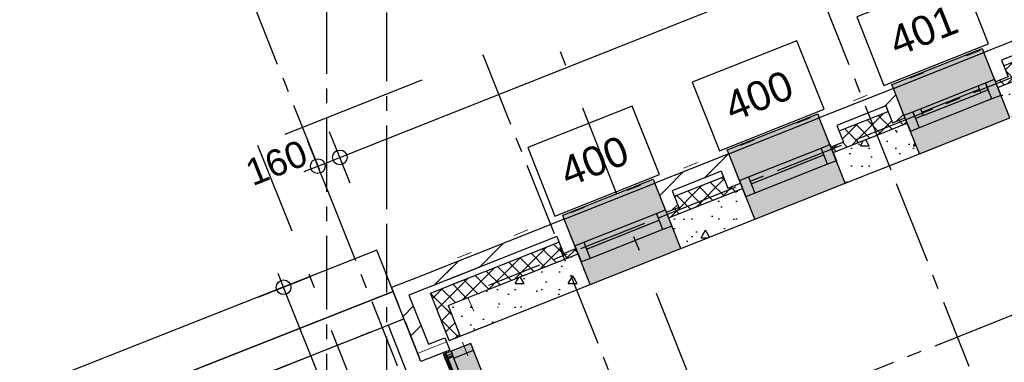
# Model space of a CAD drawing. Extents: x 1006 to 5197, y -24 to 263.
# Tile 87 of 124: x 1053.08 to 1059.75, y 25.97 to 28.29. Entities that reach past the tile are written whole.
import ezdxf

# ---------------------------------------------------------------- set-up
doc = ezdxf.new("R2010")
doc.units = 0
doc.header["$MEASUREMENT"] = 0
for name, pattern in [('B0302', [1.251, 0.626, -0.3125, 0, -0.3125]), ('B0304', [0.6, 0.5, -0.05, 0, -0.05]), ('B0602', [0.3125, 0, -0.3125]), ('B0701', [0.23412, 0.156, -0.07812]), ('B0805', [1.366667, 0.566667, -0.1, 0.033333, -0.1, 0.466667, -0.1]), ('Wipeout_Contour', [1000, 0, -1000])]:
    doc.linetypes.add(name, pattern=pattern)
for name, color, linetype in [('21 Buitenwanden', 7, 'Continuous'), ('23 Vloeren', 7, 'Continuous'), ('99 Aankleding 2D tek', 7, 'Continuous'), ('A Lijn doorsnede', 7, 'Continuous'), ('A Stramien', 7, 'Continuous'), ('T Tekst_dim 1_ 100', 7, 'Continuous'), ('Window Markers', 7, 'Continuous')]:
    doc.layers.add(name, color=color, linetype=linetype)
doc.styles.add('GENERATED_STYLE_3', font='Arial')
doc.styles.get("Standard").update_dxf_attribs({"font": 'txt', "bigfont": 'BIGFONT.SHX'})
doc.dimstyles.new('GENERATED_STYLE__1', dxfattribs={"dimtxt": 0.25, "dimasz": 0.19, "dimexe": 0.18, "dimexo": 0, "dimgap": 0.09, "dimtad": 1, "dimdec": 0, "dimlfac": 1000, "dimzin": 0, "dimdsep": 46, "dimtxsty": 'Standard', "dimblk": 'ARROWHEAD_7', "dimblk1": 'ARROWHEAD_7', "dimblk2": 'ARROWHEAD_7', "dimcen": 0.09, "dimclrd": 7, "dimclre": 7, "dimclrt": 7, "dimadec": 1, "dimazin": 0, "dimtfac": 1, "dimtdec": 4, "dimtmove": 0, "dimatfit": 3, "dimfxl": 0, "dimtolj": 1, "dimtzin": 0, "dimarcsym": 0})
doc.dimstyles.new('GENERATED_STYLE__2', dxfattribs={"dimtxt": 0.25, "dimasz": 0.19, "dimexe": 0.18, "dimexo": 0, "dimgap": 0.09, "dimtad": 1, "dimtih": 1, "dimtoh": 1, "dimdec": 0, "dimlfac": 1000, "dimzin": 0, "dimdsep": 46, "dimtxsty": 'Standard', "dimblk": 'ARROWHEAD_7', "dimblk1": 'ARROWHEAD_7', "dimblk2": 'ARROWHEAD_7', "dimcen": 0.09, "dimclrd": 7, "dimclre": 7, "dimclrt": 7, "dimadec": 1, "dimazin": 0, "dimtfac": 1, "dimtdec": 4, "dimtmove": 0, "dimatfit": 3, "dimfxl": 0, "dimtolj": 1, "dimtzin": 0, "dimarcsym": 0})
doc.dimstyles.new('GENERATED_STYLE__3', dxfattribs={"dimtxt": 0.18, "dimasz": 0.19, "dimexe": 0.18, "dimexo": 0, "dimgap": 0.09, "dimtad": 1, "dimdec": 0, "dimlfac": 1000, "dimzin": 0, "dimdsep": 46, "dimtxsty": 'Standard', "dimblk": 'ARROWHEAD_7', "dimblk1": 'ARROWHEAD_7', "dimblk2": 'ARROWHEAD_7', "dimcen": 0.09, "dimclrd": 7, "dimclre": 7, "dimclrt": 7, "dimadec": 1, "dimazin": 0, "dimtfac": 1, "dimtdec": 4, "dimtmove": 0, "dimatfit": 3, "dimfxl": 0, "dimtolj": 1, "dimtzin": 0, "dimarcsym": 0})
pattern_1 = [(45, (988.21373, 0), (-0.4596194, 0.4596194), []), (45, (988.1218, 0.0919), (-0.4596194, 0.4596194), [])]
pattern_2 = [(45, (988.21373, 0), (-0.05303301, 0.05303301), []), (135, (988.21373, 0), (0.05303301, 0.05303301), [])]
pattern_3 = [(0, (988.21373, 0), (0, 0.6235383), [0.06, -0.3]), (0, (988.39373, 0.3118), (0, 0.6235383), [0.06, -0.3]), (60, (988.21373, 0), (-0.54, 0.311769), [0.06, -0.3]), (60, (988.57373, 0), (-0.54, 0.311769), [0.06, -0.3]), (120, (988.27373, 0), (0.54, 0.311769), [0.06, -0.3]), (120, (988.63373, 0), (0.54, 0.311769), [0.06, -0.3]), (0, (988.21373, 0.06), (0, 0.12), [0, -0.12, 0, -0.18]), (45, (988.27373, 0.06), (-0.08485282, 0.08485282), [0, -0.09, 0, -0.15])]

# ---------------------------------------------------------------- blocks, each defined once
blk = doc.blocks.new('*D348', base_point=(988.2137, 0))
at = {"layer": 'A Stramien', "linetype": 'Continuous'}
for p, q in [((1047.1626, 27.7672), (1047.0241, 28.1157)), ((1040.4484, 25.3018), (1047.1398, 27.9599)), ((1033.7571, 22.6437), (1040.4484, 25.3018))]:
    blk.add_line(p, q, dxfattribs=at)
blk.add_circle((1047.0934, 27.9415), 0.05, dxfattribs=at)
at = {"layer": 'A Stramien', "insert": (1044.457, 27.217), "char_height": 0.25, "attachment_point": 1, "rotation": 21.66501}
blk.add_mtext('{7.200}', dxfattribs=at)
blk = doc.blocks.new('ARROWHEAD_7')
at = {"color": 0, "linetype": 'Continuous', "lineweight": 0}
for p, q in [((0, 0), (-1, 0)), ((-0.25, 0), (0.25, 0)), ((0, -0.25), (0, 0.25))]:
    blk.add_line(p, q, dxfattribs=at)
blk.add_circle((0, 0), 0.25, dxfattribs=at)
blk = doc.blocks.new('*D349', base_point=(988.2137, 0))
at = {"layer": 'A Stramien', "linetype": 'Continuous'}
for p, q in [((1053.854, 30.4253), (1053.7155, 30.7738)), ((1047.1398, 27.9599), (1053.8312, 30.618)), ((1040.4484, 25.3018), (1047.1398, 27.9599))]:
    blk.add_line(p, q, dxfattribs=at)
at = {"layer": 'A Stramien', "insert": (1049.9445, 29.3969), "char_height": 0.25, "attachment_point": 1, "rotation": 21.66501}
blk.add_mtext('{7.200}', dxfattribs=at)
blk = doc.blocks.new('*D350', base_point=(988.2137, 0))
at = {"layer": 'A Stramien', "linetype": 'Continuous'}
for p, q in [((1053.8312, 30.618), (1057.1769, 31.9471)), ((1047.1398, 27.9599), (1053.8312, 30.618))]:
    blk.add_line(p, q, dxfattribs=at)
blk.add_circle((1053.7847, 30.5996), 0.05, dxfattribs=at)
at = {"layer": 'A Stramien', "insert": (1054.9631, 31.3904), "char_height": 0.25, "attachment_point": 1, "rotation": 21.66501}
blk.add_mtext('{3.600}', dxfattribs=at)
blk = doc.blocks.new('*D351', base_point=(988.2137, 0))
at = {"layer": 'A Stramien', "linetype": 'Continuous'}
for p, q in [((1063.891, 34.4124), (1063.7526, 34.7609)), ((1063.7753, 34.5682), (1063.9147, 34.6236)), ((1057.1769, 31.9471), (1063.7753, 34.5682)), ((1057.1996, 31.7543), (1057.0612, 32.1029)), ((1053.8312, 30.618), (1057.1769, 31.9471))]:
    blk.add_line(p, q, dxfattribs=at)
for centre in [(1063.8218, 34.5867), (1057.1304, 31.9286)]:
    blk.add_circle(centre, 0.05, dxfattribs=at)
at = {"layer": 'A Stramien', "insert": (1059.9816, 33.384), "char_height": 0.25, "attachment_point": 1, "rotation": 21.66501}
blk.add_mtext('{7.200}', dxfattribs=at)
blk = doc.blocks.new('*D357', base_point=(988.2137, 0))
at = {"layer": 'A Stramien', "linetype": 'Continuous'}
for p, q in [((1049.8006, 33.5873), (1049.8006, 33.9623)), ((1055.5648, 33.5873), (1055.5648, 33.9623)), ((1044.0571, 33.7748), (1049.8506, 33.7748)), ((1049.8506, 33.7748), (1055.6148, 33.7748))]:
    blk.add_line(p, q, dxfattribs=at)
for centre in [(1049.8006, 33.7748), (1055.5648, 33.7748)]:
    blk.add_circle(centre, 0.05, dxfattribs=at)
at = {"layer": 'A Stramien', "insert": (1052.2697, 34.0748), "char_height": 0.25, "attachment_point": 1}
blk.add_mtext('{5.764}', dxfattribs=at)
blk = doc.blocks.new('*D358', base_point=(988.2137, 0))
at = {"layer": 'A Stramien', "linetype": 'Continuous'}
for p, q in [((1055.5648, 33.5873), (1055.5648, 33.9623)), ((1061.1964, 33.5873), (1061.1964, 33.9623)), ((1049.8506, 33.7748), (1055.6148, 33.7748)), ((1055.6148, 33.7748), (1061.2464, 33.7748))]:
    blk.add_line(p, q, dxfattribs=at)
for centre in [(1055.5648, 33.7748), (1061.1964, 33.7748)]:
    blk.add_circle(centre, 0.05, dxfattribs=at)
at = {"layer": 'A Stramien', "insert": (1057.9676, 34.0748), "char_height": 0.25, "attachment_point": 1}
blk.add_mtext('{5.632}', dxfattribs=at)
blk = doc.blocks.new('*D359', base_point=(988.2137, 0))
at = {"layer": 'A Stramien', "linetype": 'Continuous'}
for p, q in [((1061.1964, 33.5873), (1061.1964, 33.9623)), ((1067.2372, 33.5873), (1067.2372, 33.9623)), ((1055.6148, 33.7748), (1061.2464, 33.7748)), ((1061.2464, 33.7748), (1067.1872, 33.7748)), ((1067.1872, 33.7748), (1067.3372, 33.7748))]:
    blk.add_line(p, q, dxfattribs=at)
for centre in [(1061.1964, 33.7748), (1067.2372, 33.7748)]:
    blk.add_circle(centre, 0.05, dxfattribs=at)
at = {"layer": 'A Stramien', "insert": (1063.8039, 34.0748), "char_height": 0.25, "attachment_point": 1}
blk.add_mtext('{6.041}', dxfattribs=at)
blk = doc.blocks.new('*D365', base_point=(988.2137, 0))
at = {"layer": 'A Stramien', "linetype": 'Continuous'}
for p, q in [((1046.4001, -2.1848), (1046.4001, -1.8098)), ((1053.6001, -2.1848), (1053.6001, -1.8098)), ((1043.4501, -1.9973), (1046.4501, -1.9973)), ((1046.4501, -1.9973), (1053.6501, -1.9973))]:
    blk.add_line(p, q, dxfattribs=at)
for centre in [(1046.4001, -1.9973), (1053.6001, -1.9973)]:
    blk.add_circle(centre, 0.05, dxfattribs=at)
at = {"layer": 'A Stramien', "insert": (1049.5871, -1.6973), "char_height": 0.25, "attachment_point": 1}
blk.add_mtext('{7.200}', dxfattribs=at)
blk = doc.blocks.new('CUTPLANE_4_2', base_point=(1071.2734, -8.512))
at = {"layer": 'A Lijn doorsnede', "linetype": 'B0302'}
blk.add_line((1071.0888, -8.0474), (1055.9623, 30.0318), dxfattribs=at)
blk = doc.blocks.new('CUTPLANE_12_2', base_point=(1054.6883, 27.4405))
at = {"layer": 'A Lijn doorsnede', "linetype": 'B0304'}
blk.add_line((1056.218, 28.0481), (1058.3138, 22.7721), dxfattribs=at)
at = {"layer": 'A Lijn doorsnede', "linetype": 'Continuous'}
blk.add_line((1054.8742, 27.5143), (1055.8036, 27.8835), dxfattribs=at)
at = {"layer": 'A Lijn doorsnede', "linetype": 'B0302'}
blk.add_line((1054.6883, 27.4405), (1056.7842, 22.1644), dxfattribs=at)
at = {"layer": 'A Lijn doorsnede', "linetype": 'B0304'}
blk.add_point((1056.218, 28.0481), dxfattribs=at)
blk = doc.blocks.new('R1c onder metaal 11_8', base_point=(988.2137, 0))
at = {"layer": '21 Buitenwanden', "linetype": 'Continuous'}
for p, q in [((987.8837, 0.195), (987.8837, 0.225)), ((987.8837, 0.225), (988.5437, 0.225)), ((988.5437, 0.225), (988.5437, 0.195)), ((987.8837, 0.195), (988.5437, 0.195)), ((987.8837, 0), (987.9487, 0)), ((987.8837, -0.118), (987.8837, 0)), ((987.8837, 0), (987.8837, -0.118)), ((987.9487, 0), (987.9487, -0.05)), ((987.9487, 0), (988.4787, 0)), ((988.4787, -0.05), (988.4787, 0)), ((988.4787, 0), (988.5437, 0)), ((988.5437, 0), (988.5437, -0.118)), ((988.5437, 0), (988.5437, -0.118)), ((987.9487, -0.05), (987.9487, -0.118)), ((987.9487, -0.05), (988.4787, -0.05)), ((987.9487, -0.05), (988.4787, -0.05)), ((988.4787, -0.118), (988.4787, -0.05)), ((987.9487, -0.118), (987.8837, -0.118)), ((988.4787, -0.118), (987.9487, -0.118)), ((988.5437, -0.118), (988.4787, -0.118)), ((987.8837, -0.2823), (988.5437, -0.2823))]:
    blk.add_line(p, q, dxfattribs=at)
blk = doc.blocks.new('D Marker 11_4', base_point=(988.2137, 0))
at = {"layer": 'Window Markers', "linetype": 'Continuous'}
for p, q in [((987.8325, -0.52), (987.8325, -1.02)), ((988.595, -0.52), (987.8325, -0.52)), ((988.595, -1.02), (988.595, -0.52)), ((987.8325, -1.02), (988.595, -1.02))]:
    blk.add_line(p, q, dxfattribs=at)
at = {"layer": 'Window Markers', "linetype": 'Continuous', "insert": (988.4426, -0.6659), "char_height": 0.2, "attachment_point": 7, "rotation": 180, "style": 'GENERATED_STYLE_3'}
blk.add_mtext('{400}', dxfattribs=at)
blk = doc.blocks.new('D Marker 11', base_point=(988.2137, 0))
at = {"layer": 'Window Markers', "linetype": 'Continuous'}
for p, q in [((987.8325, -0.52), (987.8325, -1.02)), ((988.595, -0.52), (987.8325, -0.52)), ((988.595, -1.02), (988.595, -0.52)), ((987.8325, -1.02), (988.595, -1.02))]:
    blk.add_line(p, q, dxfattribs=at)
at = {"layer": 'Window Markers', "linetype": 'Continuous', "insert": (988.4426, -0.6659), "char_height": 0.2, "attachment_point": 7, "rotation": 180, "style": 'GENERATED_STYLE_3'}
blk.add_mtext('{400}', dxfattribs=at)
blk = doc.blocks.new('R1c onder metaal 11_11', base_point=(988.2137, 0))
at = {"layer": '21 Buitenwanden', "linetype": 'Continuous'}
for p, q in [((987.8837, 0.195), (987.8837, 0.225)), ((987.8837, 0.225), (988.5437, 0.225)), ((988.5437, 0.225), (988.5437, 0.195)), ((987.8837, 0.195), (988.5437, 0.195)), ((987.8837, 0), (987.9487, 0)), ((987.8837, -0.118), (987.8837, 0)), ((987.8837, 0), (987.8837, -0.118)), ((987.9487, 0), (987.9487, -0.05)), ((987.9487, 0), (988.0037, 0)), ((987.9487, -0.05), (987.9487, 0)), ((988.0037, 0), (988.4237, 0)), ((988.0037, 0), (988.4237, 0)), ((988.0037, 0), (988.0037, -0.05)), ((988.4237, -0.05), (988.4237, 0)), ((988.4237, 0), (988.4787, 0)), ((988.4787, -0.05), (988.4787, 0)), ((988.4787, 0), (988.5437, 0)), ((988.4787, 0), (988.4787, -0.05)), ((988.5437, 0), (988.5437, -0.118)), ((988.5437, 0), (988.5437, -0.118)), ((987.9487, -0.05), (987.9487, -0.118)), ((988.0037, -0.05), (987.9487, -0.05)), ((988.0037, -0.025), (988.4237, -0.025)), ((988.0037, -0.05), (988.4237, -0.05)), ((988.4787, -0.05), (988.4237, -0.05)), ((988.4787, -0.118), (988.4787, -0.05)), ((987.9487, -0.118), (987.8837, -0.118)), ((988.4787, -0.118), (987.9487, -0.118)), ((988.5437, -0.118), (988.4787, -0.118)), ((987.8837, -0.2823), (988.5437, -0.2823))]:
    blk.add_line(p, q, dxfattribs=at)
blk = doc.blocks.new('D Marker 11_5', base_point=(988.2137, 0))
at = {"layer": 'Window Markers', "linetype": 'Continuous'}
for p, q in [((987.8325, -0.52), (987.8325, -1.02)), ((988.595, -0.52), (987.8325, -0.52)), ((988.595, -1.02), (988.595, -0.52)), ((987.8325, -1.02), (988.595, -1.02))]:
    blk.add_line(p, q, dxfattribs=at)
at = {"layer": 'Window Markers', "linetype": 'Continuous', "insert": (988.4426, -0.6659), "char_height": 0.2, "attachment_point": 7, "rotation": 180, "style": 'GENERATED_STYLE_3'}
blk.add_mtext('{401}', dxfattribs=at)
blk = doc.blocks.new('WALL_12_2', base_point=(1072.3785, 33.4337))
at = {"layer": '21 Buitenwanden', "linetype": 'Continuous'}
h = blk.add_hatch(dxfattribs=at)
h.set_pattern_fill('10_Baksteen_0002', color=256, style=0, pattern_type=2)
h.set_pattern_definition(pattern_1)
h.paths.add_polyline_path([(1059.6109, 28.0681), (1059.7295, 28.0169), (1060.0615, 28.1488), (1060.1127, 28.2675)], flags=0)
h = blk.add_hatch(dxfattribs=at)
h.set_pattern_fill('13_45gr_isolatie_0002', color=256, style=0, pattern_type=2)
h.set_pattern_definition(pattern_2)
h.paths.add_polyline_path([(1059.6898, 27.8694), (1059.7046, 27.8322), (1060.2064, 28.0316), (1060.1917, 28.0687), (1060.1067, 28.035), (1060.0765, 28.1111), (1059.7445, 27.9792), (1059.7747, 27.9031)], flags=0)
at = {"layer": '21 Buitenwanden', "linetype": 'Continuous', "lineweight": 0}
for points in [[(1059.5998, 28.096), (1058.9864, 27.8523), (1058.9975, 27.8245), (1059.0695, 27.6432), (1059.6828, 27.8869), (1059.6109, 28.0681)], [(1059.6828, 27.8869), (1059.0695, 27.6432), (1059.1737, 27.3809), (1059.787, 27.6246)], [(1058.4846, 27.653), (1057.8712, 27.4093), (1057.8823, 27.3814), (1057.9542, 27.2002), (1058.5676, 27.4439), (1058.4956, 27.6251)], [(1058.5676, 27.4439), (1057.9542, 27.2002), (1058.0584, 26.9379), (1058.6718, 27.1816)], [(1057.3693, 27.21), (1056.7559, 26.9663), (1056.767, 26.9384), (1056.839, 26.7572), (1057.4524, 27.0009), (1057.3804, 27.1821)], [(1057.4524, 27.0009), (1056.839, 26.7572), (1056.9432, 26.4949), (1057.5566, 26.7386)]]:
    blk.add_hatch(color=255, dxfattribs=at).paths.add_polyline_path(points, flags=0)
at = {"layer": '21 Buitenwanden', "linetype": 'Continuous'}
h = blk.add_hatch(dxfattribs=at)
h.set_pattern_fill('10_Baksteen_0002', color=256, style=0, pattern_type=2)
h.set_pattern_definition(pattern_1)
h.paths.add_polyline_path([(1059.7295, 28.0169), (1059.6109, 28.0681), (1059.6898, 27.8694), (1059.7747, 27.9031)], flags=0)
h = blk.add_hatch(dxfattribs=at)
h.set_pattern_fill('11_Constructie_beton_0002', color=256, style=0, pattern_type=2)
h.set_pattern_definition(pattern_3)
h.paths.add_polyline_path([(1059.7046, 27.8322), (1059.787, 27.6246), (1060.2889, 27.8239), (1060.2064, 28.0316)], flags=0)
h = blk.add_hatch(dxfattribs=at)
h.set_pattern_fill('10_Baksteen_0002', color=256, style=0, pattern_type=2)
h.set_pattern_definition(pattern_1)
h.paths.add_polyline_path([(1058.4956, 27.6251), (1058.6143, 27.5739), (1058.9463, 27.7058), (1058.9975, 27.8245)], flags=0)
h = blk.add_hatch(dxfattribs=at)
h.set_pattern_fill('10_Baksteen_0002', color=256, style=0, pattern_type=2)
h.set_pattern_definition(pattern_1)
h.paths.add_polyline_path([(1058.9463, 27.7058), (1058.9915, 27.592), (1059.0764, 27.6257), (1058.9975, 27.8245)], flags=0)
h = blk.add_hatch(dxfattribs=at)
h.set_pattern_fill('13_45gr_isolatie_0002', color=256, style=0, pattern_type=2)
h.set_pattern_definition(pattern_2)
h.paths.add_polyline_path([(1058.5746, 27.4264), (1058.5893, 27.3892), (1059.0912, 27.5885), (1059.0764, 27.6257), (1058.9915, 27.592), (1058.9613, 27.668), (1058.6293, 27.5362), (1058.6595, 27.4601)], flags=0)
h = blk.add_hatch(dxfattribs=at)
h.set_pattern_fill('10_Baksteen_0002', color=256, style=0, pattern_type=2)
h.set_pattern_definition(pattern_1)
h.paths.add_polyline_path([(1058.6143, 27.5739), (1058.4956, 27.6251), (1058.5746, 27.4264), (1058.6595, 27.4601)], flags=0)
h = blk.add_hatch(dxfattribs=at)
h.set_pattern_fill('11_Constructie_beton_0002', color=256, style=0, pattern_type=2)
h.set_pattern_definition(pattern_3)
h.paths.add_polyline_path([(1058.5893, 27.3892), (1058.6718, 27.1816), (1059.1737, 27.3809), (1059.0912, 27.5885)], flags=0)
h = blk.add_hatch(dxfattribs=at)
h.set_pattern_fill('10_Baksteen_0002', color=256, style=0, pattern_type=2)
h.set_pattern_definition(pattern_1)
h.paths.add_polyline_path([(1057.3804, 27.1821), (1057.4991, 27.1309), (1057.8311, 27.2628), (1057.8823, 27.3814)], flags=0)
h = blk.add_hatch(dxfattribs=at)
h.set_pattern_fill('10_Baksteen_0002', color=256, style=0, pattern_type=2)
h.set_pattern_definition(pattern_1)
h.paths.add_polyline_path([(1057.8311, 27.2628), (1057.8763, 27.149), (1057.9612, 27.1827), (1057.8823, 27.3814)], flags=0)
h = blk.add_hatch(dxfattribs=at)
h.set_pattern_fill('10_Baksteen_0002', color=256, style=0, pattern_type=2)
h.set_pattern_definition(pattern_1)
h.paths.add_polyline_path([(1057.4991, 27.1309), (1057.3804, 27.1821), (1057.4593, 26.9833), (1057.5443, 27.0171)], flags=0)
h = blk.add_hatch(dxfattribs=at)
h.set_pattern_fill('13_45gr_isolatie_0002', color=256, style=0, pattern_type=2)
h.set_pattern_definition(pattern_2)
h.paths.add_polyline_path([(1057.4593, 26.9833), (1057.4741, 26.9462), (1057.976, 27.1455), (1057.9612, 27.1827), (1057.8763, 27.149), (1057.8461, 27.225), (1057.5141, 27.0931), (1057.5443, 27.0171)], flags=0)
h = blk.add_hatch(dxfattribs=at)
h.set_pattern_fill('11_Constructie_beton_0002', color=256, style=0, pattern_type=2)
h.set_pattern_definition(pattern_3)
h.paths.add_polyline_path([(1057.4741, 26.9462), (1057.5566, 26.7386), (1058.0584, 26.9379), (1057.976, 27.1455)], flags=0)
h = blk.add_hatch(dxfattribs=at)
h.set_pattern_fill('10_Baksteen_0002', color=256, style=0, pattern_type=2)
h.set_pattern_definition(pattern_1)
h.paths.add_polyline_path([(1055.9306, 26.6062), (1055.9643, 26.5212), (1056.7158, 26.8198), (1056.767, 26.9384)], flags=0)
h = blk.add_hatch(dxfattribs=at)
h.set_pattern_fill('10_Baksteen_0002', color=256, style=0, pattern_type=2)
h.set_pattern_definition(pattern_1)
h.paths.add_polyline_path([(1056.7158, 26.8198), (1056.761, 26.7059), (1056.846, 26.7397), (1056.767, 26.9384)], flags=0)
h = blk.add_hatch(dxfattribs=at)
h.set_pattern_fill('13_45gr_isolatie_0002', color=256, style=0, pattern_type=2)
h.set_pattern_definition(pattern_2)
h.paths.add_polyline_path([(1055.9793, 26.4835), (1056.0243, 26.3702), (1056.8607, 26.7025), (1056.846, 26.7397), (1056.761, 26.7059), (1056.7308, 26.782)], flags=0)
h = blk.add_hatch(dxfattribs=at)
h.set_pattern_fill('11_Constructie_beton_0002', color=256, style=0, pattern_type=2)
h.set_pattern_definition(pattern_3)
h.paths.add_polyline_path([(1056.0243, 26.3702), (1056.1068, 26.1626), (1056.9432, 26.4949), (1056.8607, 26.7025)], flags=0)
h = blk.add_hatch(dxfattribs=at)
h.set_pattern_fill('13_45gr_isolatie_0002', color=256, style=0, pattern_type=2)
h.set_pattern_definition(pattern_2)
h.paths.add_polyline_path([(1055.8249, 26.4659), (1055.9643, 26.5212), (1055.9306, 26.6062), (1055.7912, 26.5508)], flags=0)
h = blk.add_hatch(dxfattribs=at)
h.set_pattern_fill('10_Baksteen_0002', color=256, style=0, pattern_type=2)
h.set_pattern_definition(pattern_1)
h.paths.add_polyline_path([(1055.7912, 26.5508), (1055.5961, 26.4733), (1055.6298, 26.3883), (1055.8249, 26.4659)], flags=0)
h = blk.add_hatch(dxfattribs=at)
h.set_pattern_fill('13_45gr_isolatie_0002', color=256, style=0, pattern_type=2)
h.set_pattern_definition(pattern_2)
h.paths.add_polyline_path([(1055.8399, 26.4281), (1055.9793, 26.4835), (1055.9643, 26.5212), (1055.8249, 26.4659)], flags=0)
h = blk.add_hatch(dxfattribs=at)
h.set_pattern_fill('13_45gr_isolatie_0002', color=256, style=0, pattern_type=2)
h.set_pattern_definition(pattern_2)
h.paths.add_polyline_path([(1055.8849, 26.3149), (1056.0243, 26.3702), (1055.9793, 26.4835), (1055.8399, 26.4281)], flags=0)
h = blk.add_hatch(dxfattribs=at)
h.set_pattern_fill('13_45gr_isolatie_0002', color=256, style=0, pattern_type=2)
h.set_pattern_definition(pattern_2)
h.paths.add_polyline_path([(1055.8399, 26.4281), (1055.6448, 26.3506), (1055.6898, 26.2374), (1055.8849, 26.3149)], flags=0)
h = blk.add_hatch(dxfattribs=at)
h.set_pattern_fill('13_45gr_isolatie_0002', color=256, style=0, pattern_type=2)
h.set_pattern_definition(pattern_2)
h.paths.add_polyline_path([(1055.9674, 26.1073), (1056.1068, 26.1626), (1056.0243, 26.3702), (1055.8849, 26.3149)], flags=0)
h = blk.add_hatch(dxfattribs=at)
h.set_pattern_fill('11_Constructie_beton_0002', color=256, style=0, pattern_type=2)
h.set_pattern_definition(pattern_3)
h.paths.add_polyline_path([(1055.8849, 26.3149), (1055.6898, 26.2374), (1055.7723, 26.0297), (1055.9674, 26.1073)], flags=0)
for p, q in [((1060.1127, 28.2675), (1059.6109, 28.0681)), ((1060.0615, 28.1488), (1059.7295, 28.0169)), ((1059.7445, 27.9792), (1060.0765, 28.1111)), ((1059.6898, 27.8694), (1059.6109, 28.0681)), ((1059.6828, 27.8869), (1059.6109, 28.0681)), ((1059.7046, 27.8322), (1060.2064, 28.0316)), ((1059.7295, 28.0169), (1059.7747, 27.9031)), ((1059.7747, 27.9031), (1059.6898, 27.8694)), ((1059.787, 27.6246), (1059.6828, 27.8869)), ((1058.9975, 27.8245), (1058.4956, 27.6251)), ((1059.0764, 27.6257), (1058.9975, 27.8245)), ((1059.0695, 27.6432), (1058.9975, 27.8245)), ((1058.9463, 27.7058), (1058.6143, 27.5739)), ((1058.9463, 27.7058), (1058.9915, 27.592)), ((1058.6293, 27.5362), (1058.9613, 27.668)), ((1059.1737, 27.3809), (1059.0695, 27.6432)), ((1058.5746, 27.4264), (1058.4956, 27.6251)), ((1058.5676, 27.4439), (1058.4956, 27.6251)), ((1058.5893, 27.3892), (1059.0912, 27.5885)), ((1058.6143, 27.5739), (1058.6595, 27.4601)), ((1058.9915, 27.592), (1059.0764, 27.6257)), ((1058.6718, 27.1816), (1058.5676, 27.4439)), ((1058.6595, 27.4601), (1058.5746, 27.4264)), ((1057.8823, 27.3814), (1057.3804, 27.1821)), ((1057.9612, 27.1827), (1057.8823, 27.3814)), ((1057.9542, 27.2002), (1057.8823, 27.3814)), ((1058.6718, 27.1816), (1059.1737, 27.3809)), ((1057.8311, 27.2628), (1057.4991, 27.1309)), ((1057.8311, 27.2628), (1057.8763, 27.149)), ((1057.4593, 26.9833), (1057.3804, 27.1821)), ((1057.4524, 27.0009), (1057.3804, 27.1821)), ((1057.5141, 27.0931), (1057.8461, 27.225)), ((1057.8763, 27.149), (1057.9612, 27.1827)), ((1058.0584, 26.9379), (1057.9542, 27.2002)), ((1057.4741, 26.9462), (1057.976, 27.1455)), ((1057.4991, 27.1309), (1057.5443, 27.0171)), ((1057.5566, 26.7386), (1057.4524, 27.0009)), ((1057.5443, 27.0171), (1057.4593, 26.9833)), ((1056.767, 26.9384), (1055.5961, 26.4733)), ((1056.846, 26.7397), (1056.767, 26.9384)), ((1056.839, 26.7572), (1056.767, 26.9384)), ((1057.5566, 26.7386), (1058.0584, 26.9379)), ((1056.7158, 26.8198), (1055.9643, 26.5212)), ((1055.9793, 26.4835), (1056.7308, 26.782)), ((1056.7158, 26.8198), (1056.761, 26.7059)), ((1056.0243, 26.3702), (1056.8607, 26.7025)), ((1056.761, 26.7059), (1056.846, 26.7397)), ((1056.9432, 26.4949), (1056.839, 26.7572)), ((1055.9643, 26.5212), (1055.9306, 26.6062)), ((1055.7912, 26.5508), (1055.8249, 26.4659)), ((1055.9793, 26.4835), (1055.9643, 26.5212)), ((1055.5961, 26.4733), (1055.6298, 26.3883)), ((1055.8249, 26.4659), (1055.6298, 26.3883)), ((1055.8249, 26.4659), (1055.8399, 26.4281)), ((1056.0243, 26.3702), (1055.9793, 26.4835)), ((1056.1068, 26.1626), (1056.9432, 26.4949)), ((1055.6298, 26.3883), (1055.6448, 26.3506)), ((1055.6448, 26.3506), (1055.8399, 26.4281)), ((1055.8399, 26.4281), (1055.8849, 26.3149)), ((1056.1068, 26.1626), (1056.0243, 26.3702)), ((1055.6448, 26.3506), (1055.6898, 26.2374)), ((1055.6898, 26.2374), (1055.8849, 26.3149)), ((1055.8849, 26.3149), (1055.9674, 26.1073)), ((1055.6898, 26.2374), (1055.7723, 26.0297)), ((1055.7723, 26.0297), (1055.9674, 26.1073))]:
    blk.add_line(p, q, dxfattribs=at)
at = {"layer": '21 Buitenwanden', "linetype": 'Continuous', "rotation": 21.66506209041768}
for name, p in [('R1c onder metaal 11_11', (1059.3762, 27.7651)), ('R1c onder metaal 11_8', (1058.2609, 27.3221)), ('R1c onder metaal 11_8', (1057.1457, 26.879))]:
    blk.add_blockref(name, p, dxfattribs=at)
at = {"layer": 'Window Markers', "rotation": 201.6650620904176}
for name, p in [('D Marker 11_5', (1059.4804, 27.5028)), ('D Marker 11', (1058.3651, 27.0597)), ('D Marker 11_4', (1057.2499, 26.6167))]:
    blk.add_blockref(name, p, dxfattribs=at)
blk = doc.blocks.new('SLAB_488_2', base_point=(1057.11, 23.5017))
at = {"layer": '23 Vloeren', "color": 255, "linetype": 'B0602', "lineweight": 0, "flags": 128}
blk.add_lwpolyline([(1057.11, 23.5017), (1030.6543, 12.7249), (1030.6543, 0.25), (1042.7262, 0.25), (1042.7264, 1.65), (1043.6201, 1.6499), (1043.6201, 5.2832), (1046.1801, 5.2832), (1046.1801, 1.6499), (1065.9921, 1.65), (1065.9921, 0.85), (1073.9709, 0.85), (1072.3048, 33.1354), (1055.8756, 26.6091)], close=True, dxfattribs=at)
blk = doc.blocks.new('SSN_VLIESGEVEL as 8-W DEEL 2', base_point=(988.2137, 0))
at = {"layer": '21 Buitenwanden', "linetype": 'Continuous', "lineweight": 0}
for points in [[(986.7622, -0.2), (986.7622, 0), (989.5952, 0), (989.5952, -0.2)], [(986.7622, 0), (986.8122, 0), (986.8122, -0.013), (986.7942, -0.013), (986.7942, -0.057), (986.8122, -0.057), (986.8122, -0.2), (986.7622, -0.2), (986.7622, -0.057), (986.7802, -0.057), (986.7802, -0.013), (986.7622, -0.013)], [(988.1537, 0), (988.2037, 0), (988.2037, -0.013), (988.1857, -0.013), (988.1857, -0.057), (988.2037, -0.057), (988.2037, -0.2), (988.1537, -0.2), (988.1537, -0.057), (988.1717, -0.057), (988.1717, -0.013), (988.1537, -0.013)], [(986.8008, -0.055), (986.8008, -0.015), (988.1654, -0.015), (988.1654, -0.055)], [(988.1923, -0.055), (988.1923, -0.015), (989.5569, -0.015), (989.5569, -0.055)], [(989.5452, 0), (989.5952, 0), (989.5952, -0.013), (989.5772, -0.013), (989.5772, -0.057), (989.5952, -0.057), (989.5952, -0.2), (989.5452, -0.2), (989.5452, -0.057), (989.5632, -0.057), (989.5632, -0.013), (989.5452, -0.013)]]:
    blk.add_hatch(color=255, dxfattribs=at).paths.add_polyline_path(points, flags=0)
at = {"layer": '21 Buitenwanden', "linetype": 'Continuous'}
h = blk.add_hatch(dxfattribs=at)
h.set_pattern_fill('13_45gr_isolatie_0002', color=256, style=0, pattern_type=2)
h.set_pattern_definition(pattern_2)
h.paths.add_polyline_path([(989.5952, -0.2), (989.5952, -0.05), (989.9772, -0.05), (989.9772, -0.2)], flags=0)
for p, q in [((986.7622, -0.2), (986.7622, 0)), ((986.7622, 0), (989.5952, 0)), ((986.7622, 0), (986.8122, 0)), ((986.7622, -0.013), (986.7622, 0)), ((986.8122, 0), (986.7622, 0)), ((986.8122, 0), (986.8122, -0.013)), ((986.8122, 0), (986.8122, -0.013)), ((988.1537, 0), (988.2037, 0)), ((988.1537, -0.013), (988.1537, 0)), ((988.2037, 0), (988.1537, 0)), ((988.2037, 0), (988.2037, -0.013)), ((988.2037, 0), (988.2037, -0.013)), ((986.7802, -0.013), (986.7622, -0.013)), ((986.8122, -0.013), (986.7622, -0.013)), ((986.7622, -0.2), (986.7622, -0.057)), ((986.7622, -0.057), (986.7802, -0.057)), ((986.8122, -0.057), (986.7622, -0.057)), ((986.7802, -0.057), (986.7802, -0.013)), ((986.7802, -0.057), (986.7802, -0.013)), ((986.8122, -0.013), (986.7942, -0.013)), ((986.7942, -0.013), (986.7942, -0.057)), ((986.7942, -0.057), (986.7942, -0.013)), ((986.7942, -0.057), (986.8122, -0.057)), ((986.8008, -0.055), (986.8008, -0.015)), ((986.8008, -0.015), (988.1654, -0.015)), ((988.1537, -0.015), (986.8008, -0.015)), ((986.8008, -0.015), (986.8008, -0.055)), ((988.1654, -0.055), (986.8008, -0.055)), ((988.1537, -0.055), (986.8008, -0.055)), ((988.1537, -0.003), (986.8122, -0.003)), ((988.1537, -0.013), (986.8122, -0.013)), ((986.8122, -0.057), (986.8122, -0.2)), ((986.8122, -0.057), (986.8122, -0.2)), ((988.1537, -0.057), (986.8122, -0.057)), ((988.1717, -0.013), (988.1537, -0.013)), ((988.2037, -0.013), (988.1537, -0.013)), ((988.1537, -0.2), (988.1537, -0.057)), ((988.1537, -0.057), (988.1717, -0.057)), ((988.2037, -0.057), (988.1537, -0.057)), ((988.1654, -0.015), (988.1654, -0.055)), ((988.1717, -0.057), (988.1717, -0.013)), ((988.1717, -0.057), (988.1717, -0.013)), ((988.2037, -0.013), (988.1857, -0.013)), ((988.1857, -0.013), (988.1857, -0.057)), ((988.1857, -0.057), (988.1857, -0.013)), ((988.1857, -0.057), (988.2037, -0.057)), ((988.1923, -0.055), (988.1923, -0.015)), ((988.1923, -0.015), (989.5569, -0.015)), ((989.5452, -0.015), (988.1923, -0.015)), ((988.1923, -0.015), (988.1923, -0.055)), ((989.5569, -0.055), (988.1923, -0.055)), ((989.5452, -0.055), (988.1923, -0.055)), ((989.5452, -0.003), (988.2037, -0.003)), ((989.5452, -0.0131), (988.2037, -0.0131)), ((988.2037, -0.057), (988.2037, -0.2)), ((988.2037, -0.057), (988.2037, -0.2)), ((989.5452, -0.057), (988.2037, -0.057)), ((989.5452, 0), (989.5952, 0)), ((989.5452, -0.013), (989.5452, 0)), ((989.5952, 0), (989.5452, 0)), ((989.5632, -0.013), (989.5452, -0.013)), ((989.5952, -0.013), (989.5452, -0.013)), ((989.5452, -0.2), (989.5452, -0.057)), ((989.5452, -0.057), (989.5632, -0.057)), ((989.5952, -0.057), (989.5452, -0.057)), ((989.5569, -0.015), (989.5569, -0.055)), ((989.5632, -0.057), (989.5632, -0.013)), ((989.5632, -0.057), (989.5632, -0.013)), ((989.5952, -0.013), (989.5772, -0.013)), ((989.5772, -0.013), (989.5772, -0.057)), ((989.5772, -0.057), (989.5772, -0.013)), ((989.5772, -0.057), (989.5952, -0.057)), ((989.5838, -0.015), (989.5838, -0.055)), ((989.5952, 0), (989.5952, -0.2)), ((989.5952, 0), (989.5952, -0.013)), ((989.5952, 0), (989.5952, -0.013)), ((989.5952, -0.2), (989.5952, -0.05)), ((989.5952, -0.05), (989.9772, -0.05)), ((989.5952, -0.057), (989.5952, -0.2)), ((989.5952, -0.057), (989.5952, -0.2)), ((989.9772, -0.05), (989.9772, -0.2)), ((989.5952, -0.2), (986.7622, -0.2)), ((986.8122, -0.2), (986.7622, -0.2)), ((988.2037, -0.2), (988.1537, -0.2)), ((989.5952, -0.2), (989.5452, -0.2)), ((989.9772, -0.2), (989.5952, -0.2))]:
    blk.add_line(p, q, dxfattribs=at)
blk = doc.blocks.new('WALL_348_2', base_point=(1055.6904, 26.8045))
at = {"layer": '21 Buitenwanden', "linetype": 'Continuous'}
h = blk.add_hatch(dxfattribs=at)
h.set_pattern_fill('13_45gr_isolatie_0002', color=256, style=0, pattern_type=2)
h.set_pattern_definition(pattern_2)
h.paths.add_polyline_path([(1056.1068, 26.1626), (1055.9674, 26.1073), (1055.8779, 26.3325), (1056.0173, 26.3879)], flags=0)
h = blk.add_hatch(dxfattribs=at)
h.set_pattern_fill('13_45gr_isolatie_0002', color=256, style=0, pattern_type=2)
h.set_pattern_definition(pattern_2)
h.paths.add_polyline_path([(1057.3216, 23.1045), (1057.1822, 23.0491), (1057.0464, 23.391), (1057.362, 23.0029)], flags=0)
for p, q in [((1055.8779, 26.3325), (1056.0173, 26.3879)), ((1057.1822, 23.0491), (1057.3216, 23.1045)), ((1057.362, 23.0029), (1057.3216, 23.1045))]:
    blk.add_line(p, q, dxfattribs=at)
at = {"layer": '21 Buitenwanden', "linetype": 'Continuous', "xscale": -1, "rotation": 111.6650067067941}
blk.add_blockref('SSN_VLIESGEVEL as 8-W DEEL 2', (1056.4836, 24.6724), dxfattribs=at)
blk = doc.blocks.new('Gevelhoek-vliesgevel as 11-W 2de verd_1579_2', base_point=(1055.765, 25.9924))
at = {"color": 254, "linetype": 'Wipeout_Contour', "lineweight": 0, "ltscale": 4225.199384}
blk.add_wipeout([(1055.7722, 26.0299), (1056.3453, 26.2576), (1056.1691, 26.7011), (1055.596, 26.4735)], dxfattribs=at).dxf.layer = '21 Buitenwanden'
at = {"layer": '21 Buitenwanden', "linetype": 'Continuous'}
h = blk.add_hatch(dxfattribs=at)
h.set_pattern_fill('10_Baksteen_0002', color=256, style=0, pattern_type=2)
h.set_pattern_definition(pattern_1)
h.paths.add_polyline_path([(1056.1691, 26.7011), (1055.596, 26.4735), (1055.7953, 25.9716), (1055.9905, 26.0491), (1055.9568, 26.134), (1055.8461, 26.09), (1055.7142, 26.4221), (1056.2029, 26.6162)], flags=0)
h = blk.add_hatch(dxfattribs=at)
h.set_pattern_fill('10_Baksteen_0002', color=256, style=0, pattern_type=2)
h.set_pattern_definition(pattern_1)
h.paths.add_polyline_path([(1056.1691, 26.7011), (1055.9454, 26.6123), (1055.9835, 26.5291), (1056.2029, 26.6162)], flags=0)
h = blk.add_hatch(dxfattribs=at)
h.set_pattern_fill('13_45gr_isolatie_0002', color=256, style=0, pattern_type=2)
h.set_pattern_definition(pattern_2)
h.paths.add_polyline_path([(1056.2179, 26.5785), (1055.8597, 26.4362), (1055.9871, 26.1153), (1056.0614, 26.1448), (1055.979, 26.3524), (1056.2629, 26.4652)], flags=0)
h = blk.add_hatch(dxfattribs=at)
h.set_pattern_fill('11_Constructie_beton_0002', color=256, style=0, pattern_type=2)
h.set_pattern_definition(pattern_3)
h.paths.add_polyline_path([(1056.2629, 26.4652), (1055.979, 26.3524), (1056.0614, 26.1448), (1056.3453, 26.2576)], flags=0)
h = blk.add_hatch(dxfattribs=at)
h.set_pattern_fill('13_45gr_isolatie_0002', color=256, style=0, pattern_type=2)
h.set_pattern_definition(pattern_2)
h.paths.add_polyline_path([(1055.9852, 26.3368), (1055.9109, 26.3073), (1055.9716, 26.1545), (1056.0459, 26.184)], flags=0)
for p, q in [((1056.1691, 26.7011), (1055.9454, 26.6123)), ((1056.2029, 26.6162), (1055.7142, 26.4221)), ((1055.9454, 26.6123), (1055.8058, 26.5568)), ((1055.8597, 26.4362), (1056.2179, 26.5785)), ((1056.2029, 26.6162), (1055.9835, 26.5291)), ((1056.0005, 26.4921), (1056.2179, 26.5785)), ((1055.8058, 26.5568), (1055.596, 26.4735)), ((1055.596, 26.4735), (1055.6297, 26.3885)), ((1055.7953, 25.9716), (1055.596, 26.4735)), ((1055.9871, 26.1153), (1055.8597, 26.4362)), ((1055.979, 26.3524), (1056.2629, 26.4652)), ((1055.6297, 26.3885), (1055.6447, 26.3508)), ((1055.7142, 26.4221), (1055.8461, 26.09)), ((1055.979, 26.3524), (1056.0614, 26.1448)), ((1055.6897, 26.2375), (1055.7722, 26.0299)), ((1055.9871, 26.1153), (1056.3453, 26.2576)), ((1056.1445, 26.1778), (1056.3453, 26.2576)), ((1055.8461, 26.09), (1055.9568, 26.134)), ((1055.9568, 26.134), (1055.9905, 26.0491)), ((1055.9905, 26.0491), (1055.7953, 25.9716))]:
    blk.add_line(p, q, dxfattribs=at)
at = {"layer": '21 Buitenwanden', "color": 255, "linetype": 'B0602', "lineweight": 0}
for p, q in [((1056.2628, 26.4654), (1056.112, 26.4058)), ((1056.112, 26.4058), (1056.2188, 26.1727))]:
    blk.add_line(p, q, dxfattribs=at)
at = {"layer": '21 Buitenwanden', "linetype": 'B0701'}
blk.add_line((1055.7722, 26.0299), (1055.7814, 26.0067), dxfattribs=at)
blk = doc.blocks.new('*D600', base_point=(988.2137, 0))
at = {"layer": 'T Tekst_dim 1_ 100', "linetype": 'Continuous'}
for p, q in [((1054.8827, 26.4298), (1054.8273, 26.5692)), ((1055.0385, 26.5455), (1054.69, 26.4071)), ((1056.101, 23.363), (1054.8827, 26.4298)), ((1056.2937, 23.3857), (1055.9452, 23.2473)), ((1056.1563, 23.2236), (1056.101, 23.363))]:
    blk.add_line(p, q, dxfattribs=at)
for centre in [(1054.8642, 26.4763), (1056.1194, 23.3165)]:
    blk.add_circle(centre, 0.05, dxfattribs=at)
at = {"layer": 'T Tekst_dim 1_ 100', "insert": (1055.5785, 25.2632), "char_height": 0.18, "attachment_point": 1, "rotation": 291.66501, "style": 'GENERATED_STYLE_3'}
blk.add_mtext('{3.400}', dxfattribs=at)
blk = doc.blocks.new('*D605', base_point=(988.2137, 0))
at = {"layer": 'T Tekst_dim 1_ 100', "linetype": 'Continuous'}
for p, q in [((1055.3144, 27.1824), (1055.1759, 27.5309)), ((1055.1656, 27.1233), (1055.0272, 27.4718)), ((1055.1429, 27.316), (1055.2916, 27.3751)), ((1055.0035, 27.2606), (1055.1429, 27.316))]:
    blk.add_line(p, q, dxfattribs=at)
for centre in [(1055.2452, 27.3567), (1055.0964, 27.2976)]:
    blk.add_circle(centre, 0.05, dxfattribs=at)
at = {"layer": 'T Tekst_dim 1_ 100', "insert": (1054.5874, 27.3278), "char_height": 0.18, "attachment_point": 1, "rotation": 21.66506, "style": 'GENERATED_STYLE_3'}
blk.add_mtext('{160}', dxfattribs=at)
blk = doc.blocks.new('*D606', base_point=(988.2137, 0))
at = {"layer": 'T Tekst_dim 1_ 100', "linetype": 'Continuous'}
for p, q in [((1072.2141, 33.8957), (1072.0757, 34.2442)), ((1072.0984, 34.0515), (1072.2378, 34.1069)), ((1055.2916, 27.3751), (1072.0984, 34.0515)), ((1055.1429, 27.316), (1055.2916, 27.3751))]:
    blk.add_line(p, q, dxfattribs=at)
blk.add_circle((1072.1449, 34.0699), 0.05, dxfattribs=at)
at = {"layer": 'T Tekst_dim 1_ 100', "insert": (1063.2644, 30.7747), "char_height": 0.18, "attachment_point": 1, "rotation": 21.66506, "style": 'GENERATED_STYLE_3'}
blk.add_mtext('{18.184}', dxfattribs=at)
blk = doc.blocks.new('CUTPLANE_5_2', base_point=(1069.546, 39.6245))
at = {"layer": 'A Lijn doorsnede', "linetype": 'B0304'}
blk.add_line((1055.155, 39.6245), (1055.155, -1.9973), dxfattribs=at)

msp = doc.modelspace()

# ---------------------------------------------------------------- linework, layer by layer
at = {"layer": '99 Aankleding 2D tek', "linetype": 'Continuous', "flags": 128}
for points in [[(1046.7959, 23.4897), (1051.3504, 24.7669), (1055.606, 26.4483), (1055.4953, 26.727), (1051.0718, 24.9794), (1046.7959, 23.7801)], [(1046.7848, 23.4866), (1046.7849, 23.3098), (1051.688, 24.6848), (1055.572, 26.2195), (1056.5599, 23.7067), (1046.7859, 19.824), (1046.7859, 19.6089), (1056.9179, 23.6337), (1055.9624, 26.0386), (1055.7949, 25.9726), (1055.606, 26.4483), (1051.3504, 24.7669)]]:
    msp.add_lwpolyline(points, close=True, dxfattribs=at)
at = {"layer": 'A Stramien', "linetype": 'B0805', "flags": 128}
for points in [[(1008.1189, 7.3691), (1092.5526, 40.9097)], [(1093.1064, 39.5156), (1008.6727, 5.9751)], [(1055.5648, 16.9733), (1055.5648, 34.1517)], [(1056.8998, 32.5092), (1070.9109, -2.762)], [(1053.5541, 31.1802), (1067.0373, -2.762)]]:
    msp.add_lwpolyline(points, dxfattribs=at)

# ---------------------------------------------------------------- block references
at = {"layer": '21 Buitenwanden'}
for name, p in [('WALL_12_2', (1072.3785, 33.4337)), ('WALL_348_2', (1055.6904, 26.8045))]:
    msp.add_blockref(name, p, dxfattribs=at)
at = {"layer": '23 Vloeren', "color": 255, "linetype": 'B0602', "lineweight": 0}
msp.add_blockref('SLAB_488_2', (1057.11, 23.5017), dxfattribs=at)
at = {"layer": 'A Lijn doorsnede'}
for name, p in [('CUTPLANE_4_2', (1071.2734, -8.512)), ('CUTPLANE_12_2', (1054.6883, 27.4405))]:
    msp.add_blockref(name, p, dxfattribs=at)

# ---------------------------------------------------------------- dimensions: what is measured, and where the dimension line sits
at = {"layer": 'A Stramien', "linetype": 'Continuous'}
for p1, p2, picture, middle in [((1070.9109, -2.762), (1078.6582, -2.762), '*D351', (1060.4685, 33.4429)), ((1067.0373, -2.762), (1070.9109, -2.762), '*D350', (1055.45, 31.4494)), ((1059.29, -2.762), (1067.0373, -2.762), '*D349', (1050.4315, 29.4558)), ((1051.5427, -2.762), (1059.29, -2.762), '*D348', (1044.9439, 27.2759))]:
    dim = msp.add_linear_dim(base=(1020.3278, 17.3091), p1=p1, p2=p2, angle=21.66501, dimstyle='GENERATED_STYLE__1', dxfattribs=at)
    dim.commit()
    dim.dimension.update_dxf_attribs({"geometry": picture, "text_midpoint": middle})
for base, p1, p2, picture, middle in [((1012.9421, 33.7748), (1049.8006, 14.6891), (1055.5648, 16.9733), '*D357', (1052.744, 33.9498)), ((1012.9421, 33.7748), (1055.5648, 16.9733), (1061.1964, 19.0319), '*D358', (1058.4419, 33.9498)), ((1012.9421, 33.7748), (1061.1964, 19.0319), (1067.2372, 21.921), '*D359', (1064.2781, 33.9498)), ((1012.9421, -1.9973), (1046.4001, 26.8048), (1053.6001, 11.6797), '*D365', (1050.0614, -1.8223))]:
    dim = msp.add_linear_dim(base=base, p1=p1, p2=p2, dimstyle='GENERATED_STYLE__2', dxfattribs=at)
    dim.commit()
    dim.dimension.update_dxf_attribs({"geometry": picture, "text_midpoint": middle})

# ---------------------------------------------------------------- next in the draw order: block references
at = {"layer": '21 Buitenwanden', "linetype": 'Continuous'}
msp.add_blockref('Gevelhoek-vliesgevel as 11-W 2de verd_1579_2', (1055.765, 25.9924), dxfattribs=at)

# ---------------------------------------------------------------- next in the draw order: block references
at = {"layer": 'A Lijn doorsnede'}
msp.add_blockref('CUTPLANE_5_2', (1069.546, 39.6245), dxfattribs=at)

# ---------------------------------------------------------------- next in the draw order: dimensions: what is measured, and where the dimension line sits
at = {"layer": 'T Tekst_dim 1_ 100', "linetype": 'Continuous'}
for base, p1, p2, angle, picture, middle in [((1055.2452, 27.3567), (1055.6298, 26.3883), (1072.2936, 33.6956), 21.66506, '*D606', (1063.6855, 30.8451)), ((1055.2452, 27.3567), (1055.1761, 27.0969), (1055.6298, 26.3883), 21.66506, '*D605', (1054.8322, 27.3282)), ((1054.8642, 26.4763), (1056.6018, 23.5081), (1055.4953, 26.727), 111.66501, '*D600', (1055.621, 24.9126))]:
    dim = msp.add_linear_dim(base=base, p1=p1, p2=p2, angle=angle, dimstyle='GENERATED_STYLE__3', dxfattribs=at)
    dim.commit()
    dim.dimension.update_dxf_attribs({"geometry": picture, "text_midpoint": middle})

doc.saveas('drawing.dxf')
